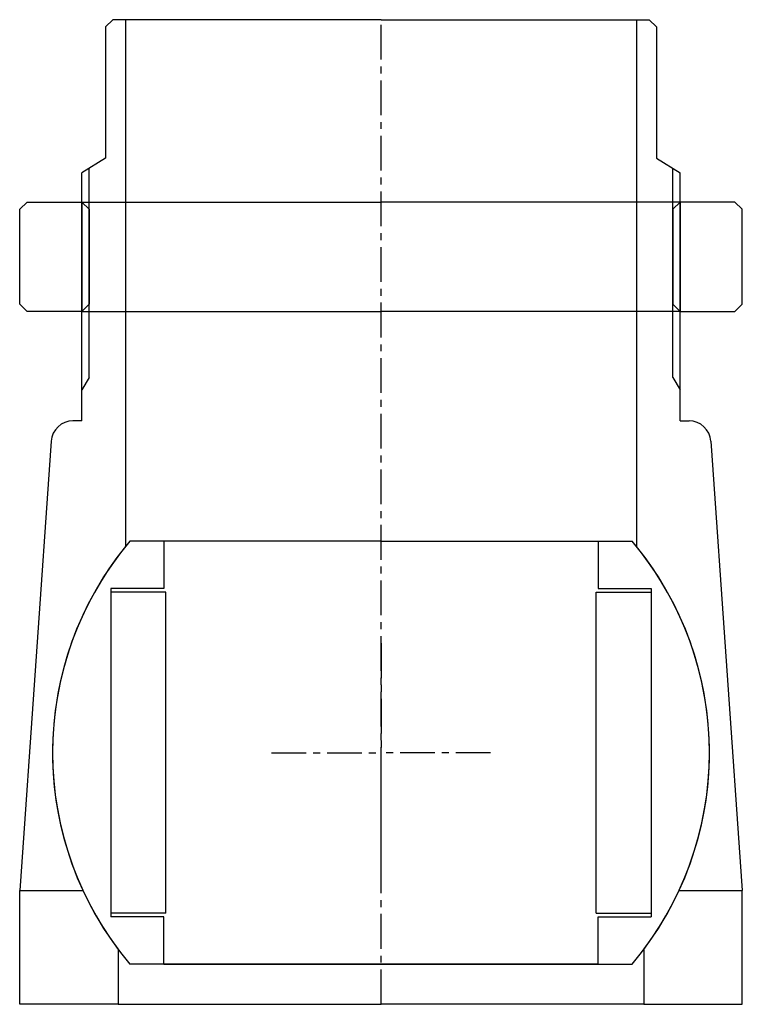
# Model space of a CAD drawing. Header units: millimetres. Extents: x -50 to 50, y 0 to 135.
import ezdxf

# ---------------------------------------------------------------- set-up
doc = ezdxf.new("R2010")
doc.units = ezdxf.units.MM
doc.header["$LTSCALE"] = 0.15
doc.header["$MEASUREMENT"] = 0
doc.linetypes.add('CENTER', pattern=[50.8, 31.75, -6.35, 6.35, -6.35])
doc.layers.get('0').update_dxf_attribs({"linetype": 'CONTINUOUS'})
doc.layers.add('CENTER', color=1, linetype='CENTER')

# ---------------------------------------------------------------- blocks, each defined once
blk = doc.blocks.new('5BT-98-90-house')
for p, q in [((-36.75, 100.5), (-37.75, 99.5)), ((-35, 100.5), (-36.75, 100.5)), ((-35, 100.5), (-35, 28.28)), ((0, 100.5), (-35, 100.5)), ((0, 100.5), (35, 100.5)), ((35, 100.5), (35, 28.28)), ((35, 100.5), (36.75, 100.5)), ((36.75, 100.5), (37.75, 99.5)), ((-37.75, 99.5), (-37.75, 81.5)), ((37.75, 99.5), (37.75, 81.5)), ((-37.75, 81.5), (-41, 79.5)), ((37.75, 81.5), (41, 79.5)), ((-40, 51.43), (-40, 80.12)), ((40, 51.43), (40, 80.12)), ((-41, 45.5), (-41, 79.5)), ((41, 45.5), (41, 79.5)), ((-40, 51.43), (-41, 49.74)), ((40, 51.43), (41, 49.74)), ((-41, 45.5), (-42.2, 45.5)), ((41, 45.5), (42.2, 45.5)), ((-45.19, 42.69), (-49.5, -18.9)), ((45.19, 42.69), (49.5, -18.9)), ((-49.5, -34.5), (-49.5, -18.9)), ((-49.5, -18.9), (-40.84, -18.9)), ((40.84, -18.9), (49.5, -18.9)), ((49.5, -34.5), (49.5, -18.9)), ((-36, -27), (-36, -34.5)), ((36, -27), (36, -34.5)), ((-36, -34.5), (-49.5, -34.5)), ((-36, -34.5), (0, -34.5)), ((36, -34.5), (0, -34.5)), ((36, -34.5), (49.5, -34.5))]:
    blk.add_line(p, q)
for centre, radius, start, end in [((-42.2, 42.5), 3, 89.9974, 176.3089), ((42.2, 42.5), 3, 3.6915, 90), ((0, 0), 45, 141.0576, 216.8699), ((0, 0), 45, 323.1301, 38.9424)]:
    blk.add_arc(centre, radius, start, end)
at = {"layer": 'CENTER'}
blk.add_line((0, -34.5), (0, 100.5), dxfattribs=at)
blk = doc.blocks.new('5BT-98-90-nut')
for p, q in [((-48.5, 15), (-49.5, 14)), ((-48.5, 15), (-41, 15)), ((-41, 15), (0, 15)), ((-41, 15), (-41, 0)), ((-41, 15), (-40, 14)), ((41, 15), (0, 15)), ((41, 15), (40, 14)), ((41, 15), (41, 0)), ((48.5, 15), (41, 15)), ((48.5, 15), (49.5, 14)), ((-49.5, 1), (-49.5, 14)), ((-40, 14), (-40, 1)), ((40, 14), (40, 1)), ((49.5, 1), (49.5, 14)), ((-48.5, 0), (-49.5, 1)), ((-41, 0), (-48.5, 0)), ((-40, 1), (-41, 0)), ((-41, 0), (0, 0)), ((41, 0), (0, 0)), ((40, 1), (41, 0)), ((41, 0), (48.5, 0)), ((48.5, 0), (49.5, 1))]:
    blk.add_line(p, q)
blk = doc.blocks.new('Ball-90-59')
for p, q in [((0, 29), (-34.41, 29)), ((-29.75, 29), (-29.75, 22.5)), ((0, 29), (34.41, 29)), ((29.75, 29), (29.75, 22.5)), ((-37, 22.5), (-37, -22.5)), ((-29.75, 22.5), (-37, 22.5)), ((-29.5, 22), (-37, 22)), ((-29.5, -22), (-29.5, 22)), ((29.5, -22), (29.5, 22)), ((29.5, 22), (37, 22)), ((29.75, 22.5), (37, 22.5)), ((37, 22.5), (37, -22.5)), ((-29.5, -22), (-37, -22)), ((-29.75, -22.5), (-37, -22.5)), ((-29.75, -29), (-29.75, -22.5)), ((29.5, -22), (37, -22)), ((29.75, -22.5), (37, -22.5)), ((29.75, -29), (29.75, -22.5)), ((0, -29), (-34.41, -29)), ((-29.75, -29), (0, -29)), ((29.75, -29), (0, -29)), ((0, -29), (34.41, -29))]:
    blk.add_line(p, q)
for start, end in [(139.876, 220.124), (319.876, 40.124)]:
    blk.add_arc((0, 0), 45, start, end)
at = {"layer": 'CENTER'}
for p in [(0, 15), (-15, 0), (15, 0), (0, -15)]:
    blk.add_line(p, (0, 0), dxfattribs=at)

msp = doc.modelspace()

# ---------------------------------------------------------------- block references
for name, p in [('5BT-98-90-house', (0, 34.5)), ('5BT-98-90-nut', (0, 95)), ('Ball-90-59', (0, 34.5))]:
    msp.add_blockref(name, p)

doc.saveas('drawing.dxf')
